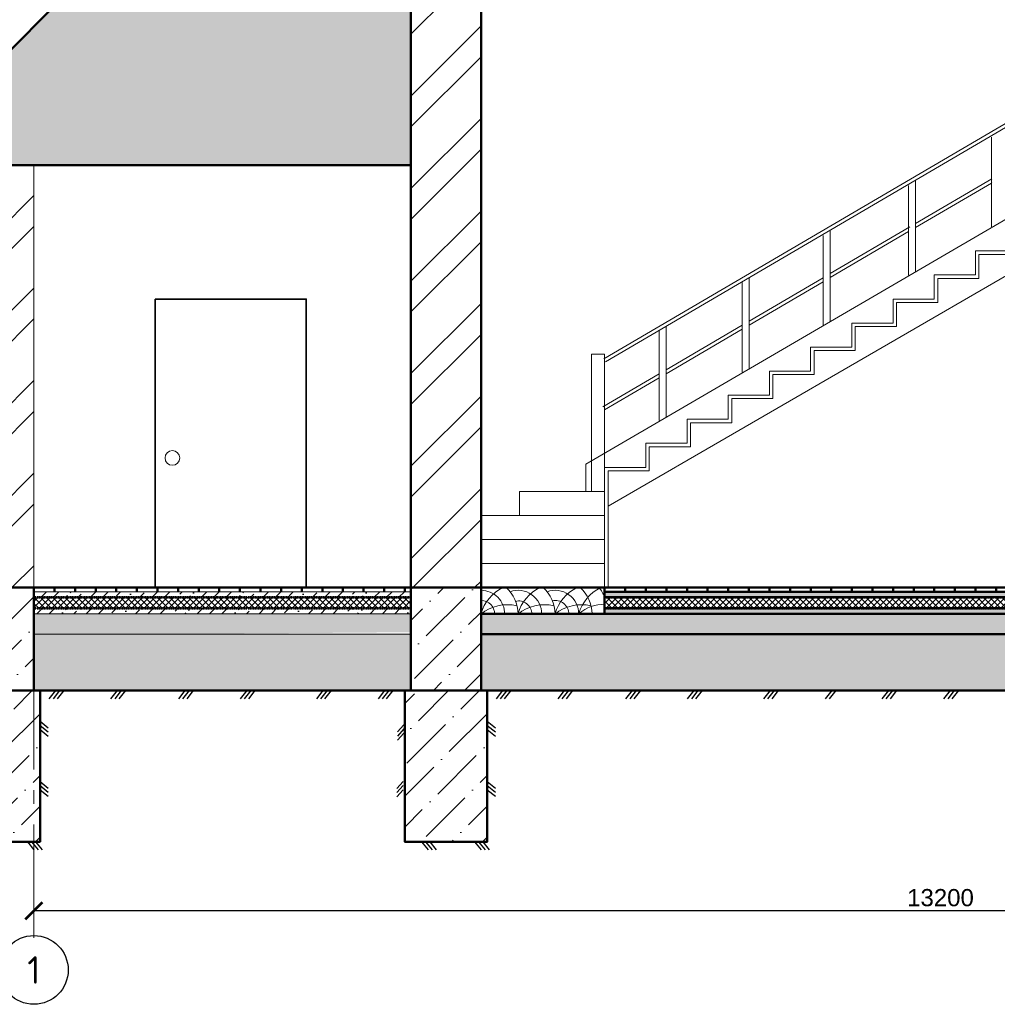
# Model space of a CAD drawing. Header units: millimetres. Extents: x -2096172177 to 2055029645, y -728784453 to 1899906214.
# Tile 53 of 109: x 1804271 to 1811388, y 949733 to 956899. Entities that reach past the tile are written whole.
import ezdxf
from ezdxf.enums import TextEntityAlignment as Align

# ---------------------------------------------------------------- set-up
doc = ezdxf.new("R2010")
doc.units = ezdxf.units.MM
doc.linetypes.add('ACAD_ISO03W100', pattern=[30, 12, -18])
doc.linetypes.add('DASHDOT_axis', pattern=[24, 20, -1.5, 1, -1.5])
for name, color, linetype, lineweight in [('Внутренние стены', 3, 'Continuous', 35), ('Лестница и ступ', 100, 'Continuous', 18), ('линии', 3, 'Continuous', 20), ('Наружные стены', 1, 'Continuous', 50), ('Уровни пола', 240, 'Continuous', 50), ('Штриховки', 212, 'Continuous', 25), ('эркер разрез', 240, 'Continuous', 35)]:
    doc.layers.add(name, color=color, linetype=linetype, lineweight=lineweight)
doc.styles.add('GOST-2.304_Type-B', font='GOST Common.ttf')
doc.styles.add('стиль для стен', font='arial.ttf')
doc.dimstyles.new('размеры плит', dxfattribs={"dimtxt": 2.5, "dimasz": 2.5, "dimexe": 1.25, "dimexo": 0.625, "dimtad": 1, "dimtxsty": 'стиль для стен', "dimblk": 'ARCHTICK', "dimcen": 2.5, "dimse1": 1, "dimse2": 1, "dimclrt": 3, "dimadec": 0, "dimazin": 0, "dimtfac": 1, "dimtmove": 0, "dimatfit": 3, "dimldrblk": 'CLOSEDBLANK', "dimfxl": 0, "dimarcsym": 0})
pattern_1 = [(45, (1306721.64, 685615.73), (84.1899, 308.696304), [396.875, -79.375, 0, -79.375])]
pattern_2 = [(45, (-28062.61, -19934.545), (33.6759605, 123.4785217), [158.75, -31.75, 0, -31.75])]

# ---------------------------------------------------------------- blocks, each defined once
blk = doc.blocks.new('_ArchTick')
at = {"color": 0, "linetype": 'ByBlock', "const_width": 0.15}
blk.add_lwpolyline([(-0.5, -0.5), (0.5, 0.5)], dxfattribs=at)
blk = doc.blocks.new('*D1252')
at = {"layer": 'Defpoints', "color": 0, "transparency": 16777216}
for p in [(1804374.6, 950414.8), (1804374.6, 950413.3), (1817574.6, 950414.8)]:
    blk.add_point(p, dxfattribs=at)
at = {"layer": 'линии', "color": 0, "lineweight": -2, "transparency": 16777216}
blk.add_line((1817574.6, 950413.3), (1804374.6, 950413.3), dxfattribs=at)
at = {"layer": 'линии', "color": 0, "lineweight": -2, "transparency": 16777216, "xscale": 125, "yscale": 125, "zscale": 125, "rotation": 180}
blk.add_blockref('_ArchTick', (1804374.6, 950413.3), dxfattribs=at)
at = {"layer": 'линии', "color": 0, "lineweight": -2, "transparency": 16777216, "xscale": 125, "yscale": 125, "zscale": 125}
blk.add_blockref('_ArchTick', (1817574.6, 950413.3), dxfattribs=at)
at = {"layer": 'линии', "color": 3, "transparency": 16777216, "insert": (1810974.6, 950508.4), "char_height": 125, "attachment_point": 5, "style": 'стиль для стен'}
blk.add_mtext('13200', dxfattribs=at)
blk = doc.blocks.new('_ClosedBlank')
at = {"color": 0, "linetype": 'ByBlock', "lineweight": -2}
for p, q in [((-1, 0.2), (0, 0)), ((-1, 0.2), (-1, -0.2)), ((0, 0), (-1, -0.2))]:
    blk.add_line(p, q, dxfattribs=at)

msp = doc.modelspace()

# ---------------------------------------------------------------- hatches: boundary and pattern name
at = {"layer": 'Наружные стены', "lineweight": 20, "ltscale": 10}
h = msp.add_hatch(dxfattribs=at)
h.set_pattern_fill('AR-SAND', color=5)
h.set_pattern_definition([(37.5, (-28062.61, -19934.545), (-1.6000313, 48.9413237), [0, -38.608, 0, -43.18, 0, -41.275]), (7.5, (-28062.61, -19934.545), (44.9523283, 71.68251), [0, -20.828, 0, -34.798, 0, -13.335]), (327.5, (-28093.85, -19934.545), (79.099237, 0.1437185), [0, -12.7, 0, -45.72, 0, -59.69]), (317.5, (-28093.85, -19934.545), (76.3556452, 22.2929323), [0, -6.35, 0, -29.972, 0, -34.29])])
h.paths.add_polyline_path([(1805074.554, 952425.777), (1805134.554, 952425.777), (1807119.554, 952440.777), (1807119.554, 952575.777), (1804374.554, 952575.777), (1804374.554, 952425.777)])
at = {"layer": 'Наружные стены', "lineweight": 20}
h = msp.add_hatch(dxfattribs=at)
h.set_pattern_fill('AR-SAND', color=5)
h.set_pattern_definition([(37.5, (-17607.61, -19934.545), (-1.6000313, 48.9413237), [0, -38.608, 0, -43.18, 0, -41.275]), (7.5, (-17607.61, -19934.545), (44.9523283, 71.68251), [0, -20.828, 0, -34.798, 0, -13.335]), (327.5, (-17638.85, -19934.545), (79.099237, 0.1437185), [0, -12.7, 0, -45.72, 0, -59.69]), (317.5, (-17638.85, -19934.545), (76.3556452, 22.2929323), [0, -6.35, 0, -29.972, 0, -34.29])])
h.paths.add_polyline_path([(1815529.554, 952425.777), (1815589.554, 952425.777), (1817574.554, 952428.166), (1817574.554, 952575.777), (1807629.554, 952575.718), (1807629.554, 952425.718)])
at = {"layer": 'Штриховки', "lineweight": 20}
h = msp.add_hatch(dxfattribs=at)
h.set_pattern_fill('ANSI32', color=5)
h.set_pattern_definition([(45, (1306721.64, 685615.73), (-336.7596, 336.7596), []), (45, (1306946.15, 685615.73), (-336.7596, 336.7596), [])])
h.paths.add_polyline_path([(1804374.554, 955840.777), (1803864.554, 955840.777), (1803864.554, 952765.777), (1804374.554, 952765.777), (1804374.554, 952765.777)])
h.paths.add_polyline_path([(1807629.554, 959865.777), (1807429.554, 959865.777), (1807290.03, 959865.777), (1807119.554, 959695.433), (1807119.554, 952765.777), (1807629.554, 952765.777), (1807629.554, 952765.777)])
h.paths.add_polyline_path([(1818084.554, 956675.777), (1817574.554, 956675.777), (1817574.554, 955235.777), (1818084.554, 955235.777)])
h.paths.add_polyline_path([(1816884.554, 959865.777), (1816374.554, 959865.777), (1816374.554, 959265.777), (1816884.554, 959265.777)])
h = msp.add_hatch(dxfattribs=at)
h.set_pattern_fill('TILE3', color=256, scale=4, pattern_type=2)
h.set_pattern_definition([(331.6993, (1747741.899, 862003.465), (400.0000576, -199.9994338), [29.5296, -2923.4334]), (323.9727, (1747761.899, 862012.465), (1400.0000374, -999.9971696), [27.203, -2693.0886]), (84.8572, (1747606.8986, 861963.465), (1600.011055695, 17800.00007994), [196.7922, -19884.0456]), (46.8476, (1747630.899, 861973.465), (2800.00097714, 2999.9999452), [21.9318, -4364.4114]), (90, (1747624.9, 861959.47), (-200, 1e-14), [4, -196]), (59.0362, (1747624.9, 861963.465), (200.000376, 400.00013), [11.662, -1154.529]), (63.4349, (1747606.9, 861963.465), (0.00026, 199.99991), [15.6524, -431.5614]), (49.899, (1747613.899, 861977.465), (1000.0034381, 1200.0000194), [24.8394, -4943.0642]), (0, (1747606.9, 861963.47), (0, 200), [18, -182]), (16.2602, (1747671.899, 862003.465), (3400.0000822, 999.9997206), [25, -4974.9998]), (20.556, (1747651.899, 862012.465), (999.9999944, 399.999059), [34.176, -1674.6242]), (7.4314, (1747683.899, 862024.465), (2999.99995095, 399.9995566), [23.1948, -4615.7704]), (36.0273, (1747629.899, 861996.465), (799.9999886, 599.9985412), [27.203, -2693.0886]), (28.3007, (1747645.899, 861989.465), (2199.9998857, 1199.9972714), [29.5296, -2923.4334]), (352.5686, (1747706.899, 862027.465), (1599.9999323, -199.9997773), [23.1948, -4615.7704]), (339.444, (1747729.899, 862024.465), (599.999965, -199.9994856), [34.176, -1674.6242]), (343.7398, (1747717.899, 862010.465), (1400.00003287, -399.99988495), [25, -4974.9998]), (0, (1747695.9, 862010.47), (0, 200), [22, -178]), (275.1429, (1747789.2586, 862159.465), (200.00529586, -2200.000015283), [196.7922, -19884.0486]), (0, (1747788.9, 861963.47), (0, 200), [18, -182]), (310.101, (1747783.899, 861996.465), (2200.00711284, -2600.00006477), [24.8394, -4943.0642]), (296.5651, (1747799.9, 861977.465), (200.00017, -200.0001), [15.6524, -431.5614]), (300.9638, (1747782.9, 861973.465), (400.000703, -599.999947), [11.662, -1154.529]), (90, (1747788.9, 861959.47), (-200, 1e-14), [4, -196]), (313.1524, (1747767.899, 861989.465), (200.0001161, -200.0000718), [21.9318, -4364.4114])])
h.paths.add_polyline_path([(1803864.554, 956340.777), (1803364.554, 955840.777), (1807119.554, 955840.777), (1807119.554, 959595.777)])
at = {"layer": 'Штриховки', "lineweight": 20, "ltscale": 10}
h = msp.add_hatch(dxfattribs=at)
h.set_pattern_fill('ANSI36', color=5)
h.set_pattern_definition(pattern_1)
h.paths.add_polyline_path([(1804374.554, 952765.777), (1803864.554, 952765.777), (1803864.554, 952015.427), (1804374.554, 952015.427)])
h = msp.add_hatch(dxfattribs=at)
h.set_pattern_fill('ANSI36', color=5)
h.set_pattern_definition(pattern_1)
h.paths.add_polyline_path([(1807629.554, 952765.777), (1807119.554, 952765.777), (1807119.554, 952015.427), (1807629.554, 952015.427)])
at = {"layer": 'Штриховки'}
h = msp.add_hatch(dxfattribs=at)
h.set_pattern_fill('ANSI36', color=5, scale=20)
h.set_pattern_definition(pattern_2)
h.paths.add_polyline_path([(1807119.554, 952695.777), (1807119.554, 952735.777), (1804374.554, 952735.777), (1804374.554, 952695.777)])
at = {"layer": 'Штриховки', "linetype": 'Continuous', "lineweight": 25}
h = msp.add_hatch(dxfattribs=at)
h.set_pattern_fill('ANSI37', color=256, scale=10)
h.set_pattern_definition([(45, (1738789.194, 858432.59), (-22.45064, 22.45064), []), (135, (1738789.194, 858432.59), (-22.45064, -22.45064), [])])
h.paths.add_polyline_path([(1804374.554, 952695.777), (1804374.554, 952615.777), (1807119.554, 952615.777), (1807119.554, 952695.777)])
at = {"layer": 'Штриховки', "linetype": 'Continuous', "lineweight": 18}
h = msp.add_hatch(dxfattribs=at)
h.set_pattern_fill('ANSI37', color=256, scale=10)
h.set_pattern_definition([(45, (1747606.9, 861959.465), (-22.45064, 22.45064), []), (135, (1747606.9, 861959.465), (-22.45064, -22.45064), [])])
h.paths.add_polyline_path([(1808528.423, 952697.122), (1808528.423, 952617.122), (1817574.554, 952615.777), (1817574.554, 952695.777)])
at = {"layer": 'Штриховки'}
h = msp.add_hatch(dxfattribs=at)
h.set_pattern_fill('ANSI36', color=5, scale=20)
h.set_pattern_definition([(45, (-24807.61, -19934.545), (33.6759605, 123.4785217), [158.75, -31.75, 0, -31.75])])
h.paths.add_polyline_path([(1817574.554, 952695.777), (1817574.554, 952735.777), (1808528.754, 952736.271), (1808528.754, 952696.271)])
h = msp.add_hatch(dxfattribs=at)
h.set_pattern_fill('ANSI36', color=5, scale=20)
h.set_pattern_definition(pattern_2)
h.paths.add_polyline_path([(1807119.554, 952575.777), (1807119.554, 952615.777), (1804374.554, 952615.777), (1804374.554, 952575.777)])
h = msp.add_hatch(dxfattribs=at)
h.set_pattern_fill('ANSI36', color=5, scale=20)
h.set_pattern_definition([(45, (-24807.61, -20054.545), (33.6759605, 123.4785217), [158.75, -31.75, 0, -31.75])])
h.paths.add_polyline_path([(1817574.554, 952575.777), (1817574.554, 952615.777), (1808530.414, 952615.078), (1808530.414, 952575.078)])
h = msp.add_hatch(dxfattribs=at)
h.set_pattern_fill('AR-CONC', color=5)
h.set_pattern_definition([(50, (-28062.61, -19934.55), (182.184669, -15.939086), [19.05, -209.55]), (355, (-28062.6, -19934.55), (-35.243421, 191.056845), [15.24, -167.640584]), (100.451445, (-28047.43, -19935.87), (146.941247, 175.117752), [16.190009, -178.090245]), (46.1842, (-28062.6, -19883.75), (271.07904, -42.042328), [28.575, -314.325]), (96.635558, (-28040.02, -19887.25), (237.404134, 247.426125), [24.285023, -267.13561]), (351.184151, (-28062.6, -19883.75), (237.404134, 247.426125), [22.859967, -251.459732]), (21, (-28037.21, -19896.45), (151.614391, -102.265198), [19.05, -209.55]), (326, (-28037.2, -19896.45), (61.802028, 184.187966), [15.24, -167.64]), (71.451445, (-28024.57, -19904.97), (213.41642, 81.922769), [16.190009, -178.089938]), (37.5, (-28062.61, -19934.545), (3.0886033, 84.5550389), [0, -165.608, 0, -170.18, 0, -168.275]), (7.5, (-28062.61, -19934.545), (66.8196625, 100.180575), [0, -97.028, 0, -161.798, 0, -64.135]), (327.5, (-28119.25, -19934.545), (135.5905952, -5.728744), [0, -63.5, 0, -198.12, 0, -262.89]), (317.5, (-28144.65, -19934.55), (148.1291814, 25.426491), [0, -82.55, 0, -131.572, 0, -186.69])])
h.paths.add_polyline_path([(1803779.522, 952026.311), (1803779.48, 952026.311), (1803779.48, 952051.465), (1802440.889, 951885.041), (1802498.557, 951826.844), (1803778.971, 951826.844)])
h.paths.add_polyline_path([(1807119.554, 952285.877), (1807119.554, 952305.297), (1807119.554, 952425.777), (1805134.554, 952425.777), (1805074.554, 952425.777), (1804374.554, 952425.777), (1804374.554, 952015.777), (1807119.554, 952015.777)])
h = msp.add_hatch(dxfattribs=at)
h.set_pattern_fill('AR-CONC', color=5)
h.set_pattern_definition([(50, (1747606.9, 861959.47), (182.18467, -15.93909), [19.05, -209.55]), (355, (1747606.9, 861959.47), (-35.24342, 191.05685), [15.24, -167.64058]), (100.45144, (1747622.08, 861958.14), (146.94125, 175.11775), [16.19, -178.09024]), (46.1842, (1747606.9, 862010.27), (271.07904, -42.04233), [28.575, -314.325]), (96.63556, (1747629.5, 862006.76), (237.40413, 247.4261), [24.285, -267.1356]), (351.18415, (1747606.9, 862010.27), (237.4041, 247.4261), [22.86, -251.4597]), (21, (1747632.3, 861997.57), (151.6144, -102.2652), [19.05, -209.55]), (326, (1747632.3, 861997.57), (61.80203, 184.18797), [15.24, -167.64]), (71.45144, (1747644.93, 861989.04), (213.41642, 81.92277), [16.19, -178.08994]), (37.5, (1747606.9, 861959.465), (3.088603, 84.55504), [0, -165.608, 0, -170.18, 0, -168.275]), (7.5, (1747606.9, 861959.465), (66.81966, 100.180575), [0, -97.028, 0, -161.798, 0, -64.135]), (327.5, (1747550.26, 861959.465), (135.590595, -5.728744), [0, -63.5, 0, -198.12, 0, -262.89]), (317.5, (1747524.86, 861959.47), (148.12918, 25.42649), [0, -82.55, 0, -131.572, 0, -186.69])])
h.paths.add_polyline_path([(1807629.554, 952425.777), (1807629.554, 952015.777), (1817574.554, 952015.777), (1817574.554, 952425.777)])
at = {"layer": 'Штриховки', "lineweight": 20, "ltscale": 10}
h = msp.add_hatch(dxfattribs=at)
h.set_pattern_fill('ANSI36', color=5)
h.set_pattern_definition(pattern_1)
h.paths.add_polyline_path([(1803819.551, 952015.777), (1803819.551, 950915.777), (1804419.551, 950915.777), (1804419.551, 952015.777)])
h = msp.add_hatch(dxfattribs=at)
h.set_pattern_fill('ANSI36', color=5)
h.set_pattern_definition(pattern_1)
h.paths.add_polyline_path([(1804419.551, 950915.777), (1804419.551, 952015.777), (1803819.551, 952015.777), (1803819.551, 950915.777)])
h = msp.add_hatch(dxfattribs=at)
h.set_pattern_fill('ANSI36', color=5)
h.set_pattern_definition([(45, (1309976.64, 685615.73), (84.1899, 308.696304), [396.875, -79.375, 0, -79.375])])
h.paths.add_polyline_path([(1807674.55, 950915.775), (1807674.55, 952015.775), (1807074.55, 952015.775), (1807074.55, 950915.775)])

# ---------------------------------------------------------------- linework, layer by layer
at = {"linetype": 'DASHDOT_axis', "lineweight": 15, "ltscale": 100}
for p, q in [((1804374.554, 955840.777), (1804374.554, 950217.203)), ((1804374.554, 954382.203), (1804374.554, 952015.777))]:
    msp.add_line(p, q, dxfattribs=at)
at = {"linetype": 'Continuous'}
msp.add_circle((1804374.554, 949982.801), 250, dxfattribs=at)
at = {"layer": 'Внутренние стены', "color": 1, "linetype": 'DASHDOT_axis', "lineweight": 15, "ltscale": 100}
msp.add_line((1804374.554, 952735.777), (1804374.554, 952765.777), dxfattribs=at)
at = {"layer": 'Лестница и ступ'}
for p, q in [((1808522.91, 954430.043), (1812518.032, 956770.528)), ((1808535.547, 954408.472), (1812530.669, 956748.957)), ((1811345.996, 956043.59), (1811345.996, 955390.725)), ((1812348.728, 955969.692), (1808392.137, 953664.681)), ((1810742.522, 955692.021), (1810742.522, 955039.156)), ((1810793.144, 955727.493), (1810793.315, 955066.987)), ((1810793.225, 955415.524), (1811348.786, 955740.992)), ((1810793.232, 955386.554), (1811345.996, 955710.383)), ((1811355.204, 955715.777), (1811355.57, 955715.992)), ((1812450.669, 955615.777), (1808554.36, 953358.423)), ((1810170.82, 955364.943), (1810170.991, 954704.436)), ((1810170.901, 955050.944), (1810751.349, 955390.992)), ((1810170.909, 955021.975), (1810742.522, 955356.846)), ((1810120.198, 955329.471), (1810120.198, 954676.606)), ((1811229.36, 955043.716), (1811229.36, 955215.992)), ((1811229.36, 955215.992), (1811529.36, 955215.992)), ((1811254.36, 955190.992), (1811554.36, 955190.992)), ((1811254.36, 955015.992), (1811254.36, 955190.992)), ((1811229.36, 955040.992), (1811229.36, 955094.75)), ((1811254.36, 955015.992), (1811254.36, 955094.75)), ((1809531.102, 954986.278), (1809531.102, 954333.413)), ((1809581.723, 955021.75), (1809581.894, 954361.243)), ((1809581.805, 954705.831), (1810120.198, 955021.241)), ((1809581.813, 954676.861), (1810120.198, 954992.267)), ((1810929.36, 954865.992), (1810929.36, 955040.992)), ((1810929.36, 955040.992), (1811229.36, 955040.992)), ((1810954.36, 954840.992), (1810954.36, 955015.992)), ((1810954.36, 955015.992), (1811254.36, 955015.992)), ((1810629.36, 954690.992), (1810629.36, 954865.992)), ((1810629.36, 954865.992), (1810929.36, 954865.992)), ((1810654.36, 954665.992), (1810654.36, 954840.992)), ((1810654.36, 954840.992), (1810954.36, 954840.992)), ((1810329.36, 954515.992), (1810329.36, 954690.992)), ((1810329.36, 954690.992), (1810629.36, 954690.992)), ((1808926.014, 954633.768), (1808926.014, 953980.903)), ((1808976.635, 954669.241), (1808976.806, 954008.734)), ((1808976.717, 954351.349), (1809531.102, 954676.127)), ((1808976.725, 954322.379), (1809531.102, 954647.153)), ((1810354.36, 954490.992), (1810354.36, 954665.992)), ((1810354.36, 954665.992), (1810654.36, 954665.992)), ((1810029.36, 954340.992), (1810029.36, 954515.992)), ((1810029.36, 954515.992), (1810329.36, 954515.992)), ((1810054.36, 954315.992), (1810054.36, 954490.992)), ((1810054.36, 954490.992), (1810354.36, 954490.992)), ((1809729.36, 954165.992), (1809729.36, 954340.992)), ((1809729.36, 954340.992), (1810029.36, 954340.992)), ((1808516.723, 954081.868), (1808926.014, 954321.645)), ((1808529.36, 954060.297), (1808926.014, 954292.671)), ((1809754.36, 954140.992), (1809754.36, 954315.992)), ((1809754.36, 954315.992), (1810054.36, 954315.992)), ((1809429.36, 953990.992), (1809429.36, 954165.992)), ((1809429.36, 954165.992), (1809729.36, 954165.992)), ((1809454.36, 953965.992), (1809454.36, 954140.992)), ((1809454.36, 954140.992), (1809754.36, 954140.992)), ((1809129.36, 953815.992), (1809129.36, 953990.992)), ((1809129.36, 953990.992), (1809429.36, 953990.992)), ((1809154.36, 953790.992), (1809154.36, 953965.992)), ((1809154.36, 953965.992), (1809454.36, 953965.992)), ((1808829.36, 953640.992), (1808829.36, 953815.992)), ((1808829.36, 953815.992), (1809129.36, 953815.992)), ((1808854.36, 953615.992), (1808854.36, 953790.992)), ((1808854.36, 953790.992), (1809154.36, 953790.992)), ((1808392.137, 953664.681), (1808392.137, 953465.777)), ((1808529.36, 953440.992), (1808529.36, 953640.992)), ((1808529.36, 953640.992), (1808829.36, 953640.992)), ((1808554.36, 953440.992), (1808554.36, 953615.992)), ((1808554.36, 953615.992), (1808854.36, 953615.992)), ((1807909.669, 953465.777), (1808529.554, 953465.777)), ((1807909.669, 953465.777), (1807909.669, 953290.777)), ((1808529.554, 953465.777), (1808529.554, 952767.263)), ((1808554.36, 953440.992), (1808554.36, 952765.777)), ((1807629.554, 953290.777), (1808529.554, 953290.777)), ((1807629.554, 953290.777), (1807629.554, 952765.777)), ((1807629.554, 953115.777), (1808529.554, 953115.777)), ((1807629.554, 952940.777), (1808529.554, 952940.777)), ((1807629.554, 952765.777), (1808529.554, 952765.777))]:
    msp.add_line(p, q, dxfattribs=at)
msp.add_lwpolyline([(1808434.271, 953465.777), (1808529.36, 953465.777), (1808529.36, 954465.777), (1808434.271, 954465.777)], close=True, dxfattribs=at)
at = {"layer": 'Наружные стены'}
for p, q in [((1807119.554, 952015.777), (1807119.554, 959865.777)), ((1807629.554, 952015.777), (1807629.554, 959865.777)), ((1803864.554, 952765.777), (1804374.554, 952765.777)), ((1804374.554, 952015.777), (1804374.554, 952765.777)), ((1807119.554, 952765.777), (1807629.554, 952765.777)), ((1807629.554, 952765.777), (1812299.554, 952765.777)), ((1808529.554, 952765.777), (1808529.554, 952575.777)), ((1808528.423, 952695.777), (1817574.554, 952695.777)), ((1808531.02, 952735.777), (1817574.554, 952735.777)), ((1808524.954, 952615.777), (1817574.554, 952615.777)), ((1807629.554, 952575.777), (1817574.554, 952575.777)), ((1807629.554, 952425.777), (1817574.554, 952425.777))]:
    msp.add_line(p, q, dxfattribs=at)
at = {"layer": 'Наружные стены', "lineweight": 15}
msp.add_line((1804374.554, 952015.777), (1804374.554, 955840.777), dxfattribs=at)
at = {"layer": 'Наружные стены', "lineweight": 20}
for p, q in [((1804374.554, 952765.777), (1807119.554, 952765.777)), ((1807119.554, 952765.777), (1807119.554, 952765.777)), ((1804374.554, 952735.777), (1807119.554, 952735.777)), ((1804374.554, 952695.777), (1807119.554, 952695.777)), ((1807119.554, 952735.777), (1807119.554, 952735.777)), ((1807119.554, 952695.777), (1807119.554, 952695.777)), ((1804374.554, 952615.777), (1807119.554, 952615.777)), ((1807119.554, 952615.777), (1807119.554, 952615.777)), ((1804374.554, 952575.777), (1807119.554, 952575.777)), ((1807119.554, 952575.777), (1807119.554, 952575.777)), ((1804374.554, 952425.777), (1807119.554, 952425.777)), ((1807119.554, 952425.777), (1807119.554, 952425.777))]:
    msp.add_line(p, q, dxfattribs=at)
at = {"layer": 'Наружные стены', "ltscale": 100}
msp.add_line((1804374.554, 952015.777), (1804374.554, 952015.777), dxfattribs=at)
for points in [[(1803819.551, 952015.777), (1804419.551, 952015.777), (1804419.551, 950915.777), (1803819.551, 950915.777)], [(1803819.551, 952015.777), (1804419.551, 952015.777), (1804419.551, 950915.777), (1803819.551, 950915.777)], [(1807074.551, 952015.777), (1807674.551, 952015.777), (1807674.551, 950915.777), (1807074.551, 950915.777)]]:
    msp.add_lwpolyline(points, close=True, dxfattribs=at)
at = {"layer": 'Уровни пола', "color": 1}
for p, q in [((1803864.554, 956340.777), (1807119.554, 959595.777)), ((1803364.554, 955840.777), (1807119.554, 955840.777))]:
    msp.add_line(p, q, dxfattribs=at)
at = {"layer": 'Уровни пола'}
for p, q in [((1804374.554, 952765.777), (1807119.554, 952765.777)), ((1807629.554, 952765.777), (1810374.554, 952765.777)), ((1805074.554, 952425.777), (1805074.554, 952425.777)), ((1805074.554, 952425.777), (1805074.554, 952425.777)), ((1805074.554, 952425.777), (1805074.554, 952425.777))]:
    msp.add_line(p, q, dxfattribs=at)
at = {"layer": 'Уровни пола', "color": 1, "lineweight": 50}
for p, q in [((1804524.554, 952735.777), (1804524.554, 952765.777)), ((1804674.554, 952735.777), (1804674.554, 952765.777)), ((1804824.554, 952735.777), (1804824.554, 952765.777)), ((1804974.554, 952735.777), (1804974.554, 952765.777)), ((1805124.554, 952735.777), (1805124.554, 952765.777)), ((1805274.554, 952735.777), (1805274.554, 952765.777)), ((1805424.554, 952735.777), (1805424.554, 952765.777)), ((1805574.554, 952735.777), (1805574.554, 952765.777)), ((1805724.554, 952735.777), (1805724.554, 952765.777)), ((1805874.554, 952735.777), (1805874.554, 952765.777)), ((1806024.554, 952735.777), (1806024.554, 952765.777)), ((1806174.554, 952735.777), (1806174.554, 952765.777)), ((1806324.554, 952735.777), (1806324.554, 952765.777)), ((1806474.554, 952735.777), (1806474.554, 952765.777)), ((1806624.554, 952735.777), (1806624.554, 952765.777)), ((1806774.554, 952735.777), (1806774.554, 952765.777)), ((1806924.554, 952735.777), (1806924.554, 952765.777)), ((1807074.554, 952735.777), (1807074.554, 952765.777)), ((1808679.554, 952735.777), (1808679.554, 952765.777)), ((1808829.554, 952735.777), (1808829.554, 952765.777)), ((1808979.554, 952735.777), (1808979.554, 952765.777)), ((1809129.554, 952735.777), (1809129.554, 952765.777)), ((1809279.554, 952735.777), (1809279.554, 952765.777)), ((1809429.554, 952735.777), (1809429.554, 952765.777)), ((1809579.554, 952735.777), (1809579.554, 952765.777)), ((1809729.554, 952735.777), (1809729.554, 952765.777)), ((1809879.554, 952735.777), (1809879.554, 952765.777)), ((1810029.554, 952735.777), (1810029.554, 952765.777)), ((1810179.554, 952735.777), (1810179.554, 952765.777)), ((1810329.554, 952735.777), (1810329.554, 952765.777)), ((1810479.554, 952735.777), (1810479.554, 952765.777)), ((1810629.554, 952735.777), (1810629.554, 952765.777)), ((1810779.554, 952735.777), (1810779.554, 952765.777)), ((1810929.554, 952735.777), (1810929.554, 952765.777)), ((1811079.554, 952735.777), (1811079.554, 952765.777)), ((1811229.554, 952735.777), (1811229.554, 952765.777)), ((1811379.554, 952735.777), (1811379.554, 952765.777))]:
    msp.add_line(p, q, dxfattribs=at)
at = {"layer": 'Уровни пола', "ltscale": 100}
msp.add_line((1807629.554, 952765.777), (1812299.554, 952765.777), dxfattribs=at)
at = {"layer": 'Уровни пола', "linetype": 'ACAD_ISO03W100', "lineweight": 53, "ltscale": 0.2}
for p, q in [((1804374.554, 952695.777), (1807119.554, 952695.777)), ((1808528.423, 952695.777), (1817574.554, 952695.777)), ((1804374.554, 952615.777), (1807119.554, 952615.777)), ((1808524.954, 952615.777), (1817574.554, 952615.777))]:
    msp.add_line(p, q, dxfattribs=at)
at = {"layer": 'Уровни пола', "color": 5}
for p, q in [((1804374.554, 952015.777), (1807119.554, 952015.777)), ((1807629.554, 952015.777), (1817574.554, 952015.777))]:
    msp.add_line(p, q, dxfattribs=at)
at = {"layer": 'Уровни пола', "lineweight": 18}
for centre, radius, start, end in [((1807924.715, 952490.545), 307.22, 116.3782192, 163.8930063), ((1807623.473, 952565.93), 275.796, 2.0462628, 46.4372672), ((1808194.254, 952490.545), 307.22, 116.3782192, 163.8930063), ((1807893.012, 952565.93), 275.796, 2.0462628, 46.4372672), ((1808463.793, 952490.545), 307.22, 116.3782192, 163.8930063), ((1808636.834, 952490.545), 307.22, 116.3782192, 163.8930063), ((1808162.552, 952565.93), 275.796, 2.0462628, 46.4372672), ((1808284.638, 952601.696), 262.365, 21.0137052, 38.7112307), ((1807629.554, 952572.847), 173.065, 359.8510013, 90), ((1807899.093, 952572.847), 173.065, 359.8510013, 109.6985189), ((1808168.633, 952572.847), 173.065, 359.8510013, 109.6985189), ((1807629.554, 952572.397), 99.82, 0, 90), ((1807819.967, 952344.39), 297.06, 76.1587333, 129.8658998), ((1807905.518, 952575.059), 93.433, 358.3678226, 105.3414475), ((1808089.507, 952344.39), 297.06, 76.1587333, 129.8658998), ((1808168.633, 952572.397), 99.82, 0, 101.7158041), ((1808359.046, 952344.39), 297.06, 76.1587333, 129.8658998), ((1808532.131, 952347.924), 297.06, 90, 129.8658998)]:
    msp.add_arc(centre, radius, start, end, dxfattribs=at)
at = {"layer": 'Штриховки'}
for p, q in [((1804531.889, 952015.777), (1804484.249, 951956.135)), ((1804561.889, 952015.777), (1804514.249, 951956.135)), ((1804591.889, 952015.777), (1804544.249, 951956.135)), ((1804981.089, 952015.777), (1804933.45, 951956.135)), ((1805011.089, 952015.777), (1804963.45, 951956.135)), ((1805041.089, 952015.777), (1804993.45, 951956.135)), ((1805474.588, 952015.777), (1805426.948, 951956.135)), ((1805504.588, 952015.777), (1805456.948, 951956.135)), ((1805534.588, 952015.777), (1805486.948, 951956.135)), ((1805923.789, 952015.777), (1805876.149, 951956.135)), ((1805953.789, 952015.777), (1805906.149, 951956.135)), ((1805983.789, 952015.777), (1805936.149, 951956.135)), ((1806478.573, 952015.777), (1806430.933, 951956.135)), ((1806508.573, 952015.777), (1806460.933, 951956.135)), ((1806538.573, 952015.777), (1806490.933, 951956.135)), ((1806927.773, 952015.777), (1806880.134, 951956.135)), ((1806957.773, 952015.777), (1806910.134, 951956.135)), ((1806987.773, 952015.777), (1806940.134, 951956.135)), ((1807786.889, 952015.777), (1807739.249, 951956.135)), ((1807816.889, 952015.777), (1807769.249, 951956.135)), ((1807846.889, 952015.777), (1807799.249, 951956.135)), ((1808236.089, 952015.777), (1808188.45, 951956.135)), ((1808266.089, 952015.777), (1808218.45, 951956.135)), ((1808296.089, 952015.777), (1808248.45, 951956.135)), ((1808729.588, 952015.777), (1808681.948, 951956.135)), ((1808759.588, 952015.777), (1808711.948, 951956.135)), ((1808789.588, 952015.777), (1808741.948, 951956.135)), ((1809178.789, 952015.777), (1809131.149, 951956.135)), ((1809208.789, 952015.777), (1809161.149, 951956.135)), ((1809238.789, 952015.777), (1809191.149, 951956.135)), ((1809733.573, 952015.777), (1809685.933, 951956.135)), ((1809763.573, 952015.777), (1809715.933, 951956.135)), ((1809793.573, 952015.777), (1809745.933, 951956.135)), ((1810182.773, 952015.777), (1810135.134, 951956.135)), ((1810212.773, 952015.777), (1810165.134, 951956.135)), ((1810595.37, 952015.777), (1810547.731, 951956.135)), ((1810625.37, 952015.777), (1810577.731, 951956.135)), ((1810655.37, 952015.777), (1810607.731, 951956.135)), ((1811044.571, 952015.777), (1810996.931, 951956.135)), ((1811074.571, 952015.777), (1811026.931, 951956.135)), ((1811104.571, 952015.777), (1811056.931, 951956.135)), ((1804419.551, 951792.784), (1804479.193, 951745.145)), ((1804419.551, 951762.784), (1804479.193, 951715.145)), ((1807068.155, 951766.789), (1807022.156, 951715.355)), ((1807674.551, 951792.784), (1807734.193, 951745.145)), ((1807674.551, 951762.784), (1807734.193, 951715.145)), ((1804419.551, 951732.784), (1804479.193, 951685.145)), ((1807068.155, 951736.789), (1807022.156, 951685.355)), ((1807068.155, 951706.789), (1807022.156, 951655.355)), ((1807674.551, 951732.784), (1807734.193, 951685.145)), ((1804419.551, 951354.771), (1804479.193, 951307.131)), ((1804419.551, 951324.771), (1804479.193, 951277.131)), ((1807063.521, 951354.771), (1807017.522, 951303.338)), ((1807063.521, 951324.771), (1807017.522, 951273.338)), ((1807674.551, 951354.771), (1807734.193, 951307.131)), ((1807674.551, 951324.771), (1807734.193, 951277.131)), ((1804419.551, 951294.771), (1804479.193, 951247.131)), ((1807063.521, 951294.771), (1807017.522, 951243.338)), ((1807674.551, 951294.771), (1807734.193, 951247.131)), ((1804327.215, 950915.777), (1804374.854, 950856.135)), ((1804357.215, 950915.777), (1804404.854, 950856.135)), ((1804387.215, 950915.777), (1804434.854, 950856.135)), ((1807196.226, 950915.777), (1807243.866, 950856.135)), ((1807226.226, 950915.777), (1807273.866, 950856.135)), ((1807256.226, 950915.777), (1807303.866, 950856.135)), ((1807582.215, 950915.777), (1807629.854, 950856.135)), ((1807612.215, 950915.777), (1807659.854, 950856.135)), ((1807642.215, 950915.777), (1807689.854, 950856.135))]:
    msp.add_line(p, q, dxfattribs=at)
at = {"layer": 'Штриховки', "color": 1, "lineweight": 15}
msp.add_circle((1805383.072, 953708.963), 53.384, dxfattribs=at)
at = {"layer": 'эркер разрез'}
msp.add_lwpolyline([(1805257.054, 954865.938), (1806357.054, 954865.938), (1806357.054, 952765.938), (1805257.054, 952765.938)], close=True, dxfattribs=at)

# ---------------------------------------------------------------- texts
at = {"linetype": 'Continuous', "ltscale": 50, "style": 'GOST-2.304_Type-B'}
msp.add_text('1', height=200, dxfattribs=at).set_placement((1804374.554, 949982.801), align=Align.MIDDLE_CENTER)

# ---------------------------------------------------------------- dimensions: what is measured, and where the dimension line sits
at = {"layer": 'линии'}
dim = msp.add_linear_dim(base=(1804374.554, 950413.273), p1=(1817574.554, 950414.767), p2=(1804374.554, 950414.767), dimstyle='размеры плит', dxfattribs=at)
dim.commit()
dim.dimension.update_dxf_attribs({"geometry": '*D1252', "text_midpoint": (1810974.554, 950508.387)})

doc.saveas('drawing.dxf')
